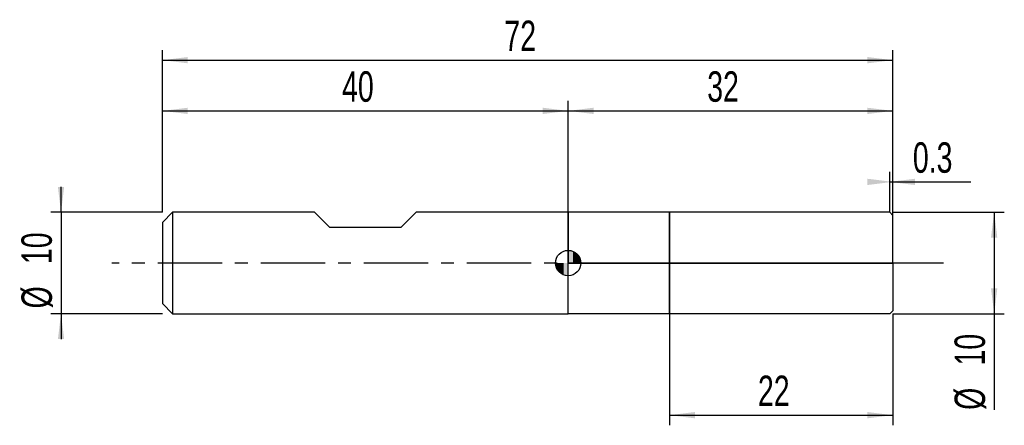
# Model space of a CAD drawing. Extents: x -14.1 to 83, y -16 to 24.
import ezdxf
from ezdxf.enums import TextEntityAlignment as Align

# ---------------------------------------------------------------- set-up
doc = ezdxf.new("R2010")
doc.units = 0
doc.linetypes.add('CENTER', pattern=[10.16, 6.35, -1.27, 1.27, -1.27])
doc.layers.get('0').update_dxf_attribs({"linetype": 'CONTINUOUS'})
for name, color, linetype in [('1', 4, 'CONTINUOUS'), ('2', 7, 'CONTINUOUS'), ('4', 2, 'CENTER'), ('CUT', 1, 'CONTINUOUS'), ('NOCUT', 7, 'CONTINUOUS'), ('SK1', 4, 'CONTINUOUS'), ('SK2', 7, 'CONTINUOUS'), ('SK4', 2, 'CENTER')]:
    doc.layers.add(name, color=color, linetype=linetype)
doc.dimstyles.new('SLDDIMSTYLE0', dxfattribs={"dimtxt": 3, "dimasz": 2.5, "dimexe": 0, "dimexo": 0.0625, "dimgap": 0.75, "dimtad": 1, "dimrnd": 1e-09, "dimzin": 12, "dimsah": 1, "dimcen": 0.09, "dimazin": 3, "dimtfac": 1, "dimtofl": 0, "dimtmove": 0, "dimatfit": 3})
doc.dimstyles.new('SLDDIMSTYLE1', dxfattribs={"dimtxt": 3, "dimasz": 2.5, "dimexe": 0, "dimexo": 0.0625, "dimgap": 0.75, "dimtad": 1, "dimrnd": 1e-09, "dimsah": 1, "dimcen": 0.09, "dimazin": 3, "dimtfac": 1, "dimtofl": 0, "dimtmove": 0, "dimatfit": 3})
doc.dimstyles.new('SLDDIMSTYLE2', dxfattribs={"dimtxt": 3, "dimasz": 2.5, "dimexe": 0, "dimexo": 0.0625, "dimgap": 0.75, "dimtad": 1, "dimrnd": 1e-09, "dimzin": 12, "dimsah": 1, "dimcen": 0.09, "dimazin": 3, "dimtfac": 1, "dimtmove": 0, "dimatfit": 3})

# ---------------------------------------------------------------- blocks, each defined once
blk = doc.blocks.new('_D')
at = {"layer": '2'}
for p, q in [((50, -5), (50, -16)), ((72, -5), (72, -16)), ((50, -15), (72, -15))]:
    blk.add_line(p, q, dxfattribs=at)
for points in [[(50, -15), (52.5, -15.31), (52.5, -14.69)], [(72, -15), (69.5, -14.69), (69.5, -15.31)]]:
    blk.add_solid(points, dxfattribs=at)
at = {"layer": '2', "width": 0.7}
blk.add_text('22', height=3, dxfattribs=at).set_placement((58.708, -15), align=Align.BOTTOM_LEFT)
blk = doc.blocks.new('_D_1')
at = {"layer": '2'}
for p, q in [((72, 5), (83, 5)), ((82, 5), (82, -5)), ((72, -5), (83, -5)), ((82, -5), (82, -14.479))]:
    blk.add_line(p, q, dxfattribs=at)
for points in [[(82, 5), (81.69, 2.5), (82.31, 2.5)], [(82, -5), (82.31, -2.5), (81.69, -2.5)]]:
    blk.add_solid(points, dxfattribs=at)
at = {"layer": '2', "width": 0.7}
for s, p in [('10', (81.992, -10.105)), ('%%c', (82, -14.479))]:
    blk.add_text(s, height=3, rotation=90, dxfattribs=at).set_placement(p, align=Align.BOTTOM_LEFT)
blk = doc.blocks.new('_D_2')
at = {"layer": '2'}
for p, q in [((71.7, 5), (71.7, 9)), ((72, 5), (72, 9)), ((71.7, 8), (72, 8)), ((72, 8), (79.715, 8))]:
    blk.add_line(p, q, dxfattribs=at)
for points in [[(72, 8), (69.5, 8.31), (69.5, 7.69)], [(71.7, 8), (74.2, 7.69), (74.2, 8.31)]]:
    blk.add_solid(points, dxfattribs=at)
at = {"layer": '2', "width": 0.7}
blk.add_text('0.3', height=3, dxfattribs=at).set_placement((73.985, 8), align=Align.BOTTOM_LEFT)
blk = doc.blocks.new('_D_3')
at = {"layer": 'SK2'}
for p, q in [((0, 5), (0, 21)), ((72, 5), (72, 21)), ((0, 20), (72, 20))]:
    blk.add_line(p, q, dxfattribs=at)
for points in [[(0, 20), (2.5, 19.69), (2.5, 20.31)], [(72, 20), (69.5, 20.31), (69.5, 19.69)]]:
    blk.add_solid(points, dxfattribs=at)
at = {"layer": 'SK2', "width": 0.7}
blk.add_text('72', height=3, dxfattribs=at).set_placement((33.708, 20), align=Align.BOTTOM_LEFT)
blk = doc.blocks.new('_D_4')
at = {"layer": 'SK2'}
for p, q in [((0, 5), (0, 16)), ((40, 5), (40, 16)), ((0, 15), (40, 15))]:
    blk.add_line(p, q, dxfattribs=at)
for points in [[(0, 15), (2.5, 14.69), (2.5, 15.31)], [(40, 15), (37.5, 15.31), (37.5, 14.69)]]:
    blk.add_solid(points, dxfattribs=at)
at = {"layer": 'SK2', "width": 0.7}
blk.add_text('40', height=3, dxfattribs=at).set_placement((17.708, 15), align=Align.BOTTOM_LEFT)
blk = doc.blocks.new('_D_5')
at = {"layer": 'SK2'}
for p, q in [((40, 0), (40, 16)), ((72, 0), (72, 16)), ((40, 15), (72, 15))]:
    blk.add_line(p, q, dxfattribs=at)
for points in [[(40, 15), (42.5, 14.69), (42.5, 15.31)], [(72, 15), (69.5, 15.31), (69.5, 14.69)]]:
    blk.add_solid(points, dxfattribs=at)
at = {"layer": 'SK2', "width": 0.7}
blk.add_text('32', height=3, dxfattribs=at).set_placement((53.708, 15), align=Align.BOTTOM_LEFT)
blk = doc.blocks.new('_D_6')
at = {"layer": 'SK2'}
for p, q in [((-10, 5), (-10, 7.5)), ((0, 5), (-11, 5)), ((-10, 5), (-10, -5)), ((0, -5), (-11, -5)), ((-10, -5), (-10, -7.5))]:
    blk.add_line(p, q, dxfattribs=at)
for points in [[(-10, 5), (-9.69, 7.5), (-10.31, 7.5)], [(-10, -5), (-10.31, -7.5), (-9.69, -7.5)]]:
    blk.add_solid(points, dxfattribs=at)
at = {"layer": 'SK2', "width": 0.7}
for s, p in [('10', (-10.008, -0.105)), ('%%c', (-10, -4.479))]:
    blk.add_text(s, height=3, rotation=90, dxfattribs=at).set_placement(p, align=Align.BOTTOM_LEFT)
blk = doc.blocks.new('*U9')
at = {"color": 0, "linetype": 'CONTINUOUS'}
for points in [[(0, 0), (0, 1.25), (0.244, 0)], [(0.244, 0), (0, 1.25), (0.244, 1.226)], [(0.244, 0), (0.244, 1.226), (0.478, 0)], [(0.478, 0), (0.244, 1.226), (0.478, 1.155)], [(0.478, 0), (0.478, 1.155), (0.694, 0)], [(0.694, 0), (0.478, 1.155), (0.694, 1.039)], [(0.694, 0), (0.694, 1.039), (0.884, 0)], [(0.884, 0), (0.694, 1.039), (0.884, 0.884)], [(0.884, 0), (0.884, 0.884), (1.039, 0)], [(1.039, 0), (0.884, 0.884), (1.039, 0.694)], [(1.039, 0), (1.039, 0.694), (1.155, 0)], [(1.155, 0), (1.039, 0.694), (1.155, 0.478)], [(1.155, 0), (1.155, 0.478), (1.226, 0)], [(1.226, 0), (1.155, 0.478), (1.226, 0.244)], [(1.226, 0), (1.226, 0.244), (1.25, 0)]]:
    blk.add_solid(points, dxfattribs=at)
blk = doc.blocks.new('*U10')
at = {"color": 0, "linetype": 'CONTINUOUS'}
for points in [[(-1.231, -0.217), (-1.25, 0), (-1.231, 0)], [(-1.231, -0.217), (-1.231, 0), (-1.175, -0.428)], [(-1.175, -0.428), (-1.231, 0), (-1.175, 0)], [(-1.175, -0.428), (-1.175, 0), (-1.083, -0.625)], [(-1.083, -0.625), (-1.175, 0), (-1.083, 0)], [(-1.083, -0.625), (-1.083, 0), (-0.958, -0.803)], [(-0.958, -0.803), (-1.083, 0), (-0.958, 0)], [(-0.958, -0.803), (-0.958, 0), (-0.803, -0.958)], [(-0.803, -0.958), (-0.958, 0), (-0.803, 0)], [(-0.803, -0.958), (-0.803, 0), (-0.625, -1.083)], [(-0.625, -1.083), (-0.803, 0), (-0.625, 0)], [(-0.625, -1.083), (-0.625, 0), (-0.428, -1.175)], [(-0.428, -1.175), (-0.625, 0), (-0.428, 0)], [(-0.428, -1.175), (-0.428, 0), (-0.217, -1.231)], [(-0.217, -1.231), (-0.428, 0), (-0.217, 0)], [(-0.217, -1.231), (-0.217, 0), (0, -1.25)], [(0, -1.25), (-0.217, 0), (0, 0)]]:
    blk.add_solid(points, dxfattribs=at)
blk = doc.blocks.new('SW_DOWELSYMBOL_0')
at = {"layer": 'SK1', "color": 0}
blk.add_circle((0, 0), 1.25, dxfattribs=at)
at = {"color": 0, "linetype": 'CONTINUOUS'}
for name in ['*U9', '*U10']:
    blk.add_blockref(name, (0, 0), dxfattribs=at)

msp = doc.modelspace()

# ---------------------------------------------------------------- linework, layer by layer
at = {"layer": '1'}
for p, q in [((50, 5), (40, 5)), ((40, 5), (40, 0)), ((71.7, 5), (50, 5)), ((50, 5), (50, 0)), ((50, 0), (50, 5)), ((72, 4.7), (71.7, 5)), ((72, 0), (72, 4.7)), ((40, -5), (40, 0)), ((50, -5), (50, 0)), ((50, 0), (50, -5)), ((72, 0), (72, -4.7)), ((72, -4.7), (71.7, -5)), ((50, -5), (40, -5)), ((71.7, -5), (50, -5))]:
    msp.add_line(p, q, dxfattribs=at)
at = {"layer": '4'}
msp.add_line((72, 0), (40, 0), dxfattribs=at)
at = {"layer": 'CUT'}
for p, q in [((71.7, 5), (50, 5)), ((50, 5), (50, 0)), ((72, 4.7), (71.7, 5)), ((72, 0), (72, 4.7)), ((50, 0), (72, 0))]:
    msp.add_line(p, q, dxfattribs=at)
at = {"layer": 'NOCUT'}
for p, q in [((50, 5), (40, 5)), ((40, 5), (40, 0)), ((50, 0), (50, 5)), ((40, 0), (50, 0))]:
    msp.add_line(p, q, dxfattribs=at)
at = {"layer": 'SK1'}
for p, q in [((1, 5), (0, 4)), ((15, 5), (1, 5)), ((1, 5), (1, -5)), ((16.5, 3.5), (15, 5)), ((25, 5), (23.5, 3.5)), ((40, 5), (25, 5)), ((0, 4), (0, 0)), ((23.5, 3.5), (16.5, 3.5)), ((0, 0), (0, -4)), ((0, -4), (1, -5)), ((1, -5), (40, -5))]:
    msp.add_line(p, q, dxfattribs=at)
msp.add_circle((40, 0), 1.25, dxfattribs=at)
at = {"layer": 'SK4'}
msp.add_line((77, 0), (-5, 0), dxfattribs=at)

# ---------------------------------------------------------------- block references
at = {"layer": 'SK1'}
msp.add_blockref('SW_DOWELSYMBOL_0', (40, 0), dxfattribs=at)

# ---------------------------------------------------------------- texts
at = {"layer": 'SK2', "width": 0.7}
msp.add_text('AP1', height=0.05, dxfattribs=at).set_placement((40, -0.018), align=Align.BOTTOM_LEFT)

# ---------------------------------------------------------------- dimensions: what is measured, and where the dimension line sits
at = {"layer": '2'}
for base, p1, p2, dimstyle, picture, middle in [((72, 8), (71.7, 5), (72, 5), 'SLDDIMSTYLE1', '_D_2', (76.85, 8)), ((72, -15), (50, -5), (72, -5), 'SLDDIMSTYLE0', '_D', (61, -15))]:
    dim = msp.add_linear_dim(base=base, p1=p1, p2=p2, dimstyle=dimstyle, dxfattribs=at)
    dim.commit()
    dim.dimension.update_dxf_attribs({"geometry": picture, "text_midpoint": middle, "dimtype": 160})
dim = msp.add_linear_dim(base=(82, -5), p1=(72, 5), p2=(72, -5), angle=90, text='%%c<>', dimstyle='SLDDIMSTYLE0', dxfattribs=at)
dim.commit()
dim.dimension.update_dxf_attribs({"geometry": '_D_1', "text_midpoint": (82, -10), "dimtype": 160})
at = {"layer": 'SK2'}
for base, p1, p2, picture, middle in [((72, 20), (0, 5), (72, 5), '_D_3', (36, 20)), ((40, 15), (0, 5), (40, 5), '_D_4', (20, 15)), ((72, 15), (40, 0), (72, 0), '_D_5', (56, 15))]:
    dim = msp.add_linear_dim(base=base, p1=p1, p2=p2, dimstyle='SLDDIMSTYLE0', dxfattribs=at)
    dim.commit()
    dim.dimension.update_dxf_attribs({"geometry": picture, "text_midpoint": middle, "dimtype": 160})
dim = msp.add_linear_dim(base=(-10, -5), p1=(0, 5), p2=(0, -5), angle=90, text='%%c<>', dimstyle='SLDDIMSTYLE2', dxfattribs=at)
dim.commit()
dim.dimension.update_dxf_attribs({"geometry": '_D_6', "text_midpoint": (-10, 0), "dimtype": 160})

doc.saveas('drawing.dxf')
